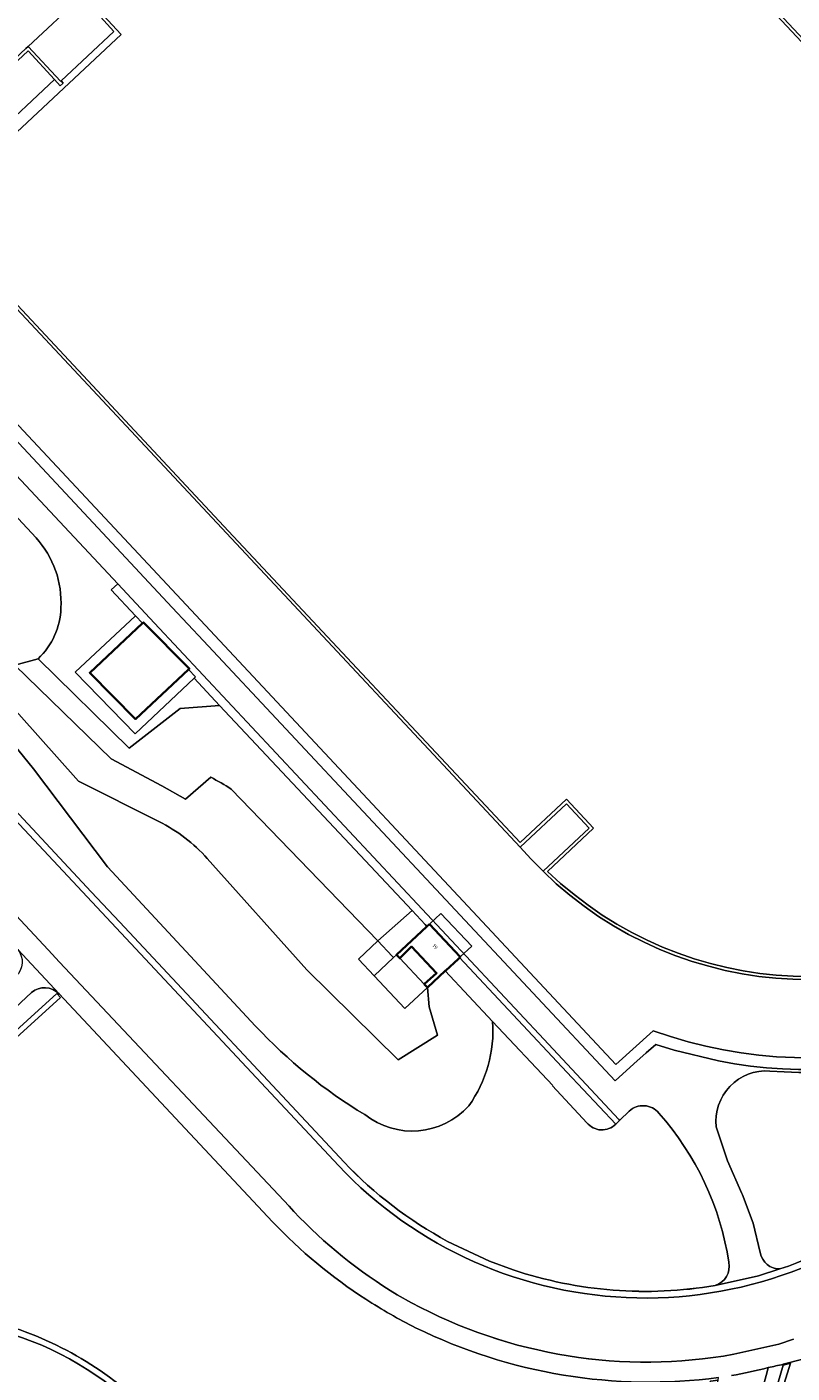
# Model space of a CAD drawing. Header units: metres. Extents: x 183400 to 185591, y 327112 to 329102.
# Tile 90 of 107: x 184612 to 184685, y 328553 to 328682. Entities that reach past the tile are written whole.
import ezdxf

# ---------------------------------------------------------------- set-up
doc = ezdxf.new("R2010")
doc.units = ezdxf.units.M
for name, color, linetype, lineweight in [('B-WE-GR-BEPLANTING_CULTUUR_HEESTERS-GV', 90, 'Continuous', 18), ('B-WE-GR-BEPLANTING_CULTUUR_ROZENVAK-GV', 8, 'Continuous', 18), ('B-WE-GR-GRAS-GV', 60, 'Continuous', 13), ('B-WE-GR-GROENVOORZIENING-GV', 80, 'Continuous', 18), ('B-WE-GR-HAAG-GV', 90, 'GR-HAAG1', 13), ('B-WE-IE-TERREINAFSCHEIDING_KUNSTMATIG_HEKWERK-G', 20, 'IE-TERREINAFSCHEIDING-KUNSTMATIG', 18), ('B-WE-IE-TERREINAFSCHEIDING_KUNSTMATIG_MUUR-G', 90, 'IE-TERREINAFSCHEIDING-KUNSTMATIG-DICHT', 18), ('B-WE-OG-BEBOUWING-GV', 7, 'Continuous', 35), ('B-WE-OG-BEBOUWING_HUISNUMMER-T18', 10, 'Continuous', 18), ('B-WE-OG-BEBOUWING_LUIFEL-GV', 7, 'Continuous', 18), ('B-WE-VH-GOOT-G', 170, 'Continuous', 18), ('B-WE-VH-VERHARDING-GV', 252, 'Continuous', 18), ('B-WE-VH-VERHARDING_ASFALT-GV', 252, 'Continuous', 18), ('B-WE-VH-VERHARDING_BETONSTRAATSTEEN-GV', 252, 'Continuous', 18), ('B-WE-VH-VERHARDING_OPEN-GV', 252, 'Continuous', 18), ('B-WE-VH-VERHARDING_TEGEL-GV', 252, 'Continuous', 18)]:
    doc.layers.add(name, color=color, linetype=linetype, lineweight=lineweight)
doc.styles.add('NLCS-ISO-M200-T25', font='NLCS-ISO.ttf')
doc.linetypes.add('GR-HAAG1', pattern='A,6,[176,NLCS.SHX,S=0.125,R=0,X=0,Y=0],-2', length=8)
doc.linetypes.add('IE-TERREINAFSCHEIDING-KUNSTMATIG', pattern='A,4,[82,NLCS.SHX,S=0.75,R=90,X=0,Y=0],4,-2', length=10)
doc.linetypes.add('IE-TERREINAFSCHEIDING-KUNSTMATIG-DICHT', pattern='A,8,-1,[82,NLCS.SHX,S=0.75,R=90,X=0,Y=0],-1', length=10)

msp = doc.modelspace()

# ---------------------------------------------------------------- linework, layer by layer
at = {"layer": 'B-WE-GR-BEPLANTING_CULTUUR_HEESTERS-GV', "flags": 128}
for points in [[(184598.639, 328648.668), (184612.912, 328633.347, -0.2032879), (184615.292, 328626.637, -0.2007771), (184613.108, 328621.777), (184621.824, 328613.218), (184626.705, 328617.017), (184630.502, 328617.31), (184628.062, 328619.912), (184622.392, 328614.589), (184616.662, 328620.475), (184622.443, 328625.899), (184620.117, 328628.38), (184620.744, 328628.961), (184586.403, 328665.65)], [(184603.435, 328615.248), (184618.209, 328599.444), (184620.924, 328596.539), (184642.426, 328573.538, 0.0788296), (184652.341, 328565.958), (184656.364, 328564.066), (184658.604, 328563.239, 0.1238253), (184677.978, 328561.736, 0.3782419), (184679.282, 328563.958, 0.1446695), (184672.57, 328578.242, 0.433912), (184669.733, 328578.433), (184668.82, 328577.568), (184668.436, 328577.184, -0.4437278), (184665.682, 328577.318), (184662.4, 328580.869), (184662.401, 328580.883), (184656.644, 328587.028, -0.1741215), (184654.373, 328578.958, -0.3960141), (184644.401, 328578.101, -0.0698617), (184633.95, 328586.587), (184619.772, 328601.826), (184612.673, 328611.218), (184606.765, 328618.491)]]:
    msp.add_lwpolyline(points, format="xyb", dxfattribs=at)
at = {"layer": 'B-WE-GR-BEPLANTING_CULTUUR_ROZENVAK-GV', "flags": 128}
msp.add_lwpolyline([(184682.944, 328553.475), (184682.403, 328551.477, -0.0700008), (184678.079, 328541.367, 0.2472477), (184677.991, 328539.919), (184678.207, 328539.475), (184678.213, 328539.463), (184678.342, 328539.657, 0.0874213), (184683.069, 328549.293), (184684.464, 328554.114), (184684.484, 328554.189, -0.0077596), (184683.051, 328553.872)], format="xyb", close=True, dxfattribs=at)
at = {"layer": 'B-WE-GR-GRAS-GV', "flags": 128}
for points in [[(184728.614, 328653.296), (184698.238, 328685.766), (184666.521, 328719.733), (184664.378, 328717.722), (184706.043, 328673.177), (184733.641, 328643.633), (184730.238, 328640.44, -0.2485106), (184722.104, 328598.929, -0.2486164), (184683.189, 328582.28, 0.4666124), (184678.073, 328576.942), (184679.16, 328573.69), (184680.524, 328570.544), (184680.586, 328570.417), (184681.619, 328567.704), (184682.285, 328564.878, 0.3650183), (184684.172, 328563.313, 0.0858502), (184696.075, 328569.827), (184699.016, 328572.412), (184726.022, 328597.671, 0.4051064)], [(184629.642, 328610.417, -0.0315299), (184631.614, 328609.285), (184645.652, 328594.766), (184648.933, 328597.648), (184630.502, 328617.31), (184626.705, 328617.017), (184621.824, 328613.218), (184613.108, 328621.777), (184610.888, 328621.152), (184620.109, 328612.18), (184624.951, 328609.605), (184627.239, 328608.33)], [(184650.405, 328590.268), (184650.584, 328588.423), (184651.361, 328585.708), (184647.585, 328583.351), (184638.851, 328591.969), (184629.316, 328602.636, 0.0943687), (184624.683, 328606.183), (184616.969, 328610.061), (184607.591, 328620.553), (184606.765, 328618.491), (184612.673, 328611.218), (184619.772, 328601.826), (184633.95, 328586.587, 0.0698617), (184644.401, 328578.101, 0.3960141), (184654.373, 328578.958, 0.1741215), (184656.644, 328587.028), (184652.114, 328591.863)], [(184644.506, 328560.419, -0.0598613), (184635.556, 328567.841), (184615.128, 328589.664, 0.396296), (184612.481, 328589.803), (184585.523, 328564.552), (184585.252, 328564.298), (184587.051, 328562.367), (184588.402, 328561.12), (184591.955, 328564.48), (184589.644, 328566.732), (184614.904, 328589.695), (184615.254, 328589.31), (184590.455, 328566.769), (184592.316, 328564.912, 0.1159442), (184596.91, 328562.147), (184610.349, 328557.828, -0.1275082), (184624.805, 328548.671), (184650.586, 328521.137), (184671.035, 328540.6, 0.1489025), (184677.311, 328551.706), (184677.506, 328552.582), (184678.261, 328552.657), (184678.298, 328552.915, -0.1482375), (184649.276, 328557.685, -0.0272074)], [(184623.882, 328548.665), (184648.175, 328522.717), (184650.599, 328520.206), (184673.101, 328541.836, 0.1091432), (184677.787, 328550.836), (184678.261, 328552.657), (184677.506, 328552.582), (184677.311, 328551.706, -0.1489025), (184671.035, 328540.6), (184650.586, 328521.137), (184624.805, 328548.671, 0.1275082), (184610.349, 328557.828), (184596.91, 328562.147, -0.1159442), (184592.316, 328564.912), (184590.455, 328566.769), (184615.254, 328589.31), (184614.904, 328589.695), (184589.644, 328566.732), (184591.955, 328564.48, 0.1273496), (184596.287, 328561.712), (184610.679, 328557.05, -0.1269075)]]:
    msp.add_lwpolyline(points, format="xyb", close=True, dxfattribs=at)
msp.add_lwpolyline([(184686.703, 328680.366), (184659.22, 328709.733)], dxfattribs=at)
for points in [[(184617.724, 328685.22), (184621.068, 328681.561), (184609.568, 328670.815), (184608.734, 328671.704), (184614.685, 328677.256), (184612.147, 328680.003), (184599.717, 328668.376), (184602.547, 328664.819), (184631.361, 328634.006), (184659.293, 328604.156), (184663.737, 328608.31), (184666.305, 328605.533), (184661.91, 328601.407, 0.3789971), (184709.686, 328599.426)], [(184607.591, 328620.553), (184616.969, 328610.061), (184624.683, 328606.183, -0.0943687), (184629.316, 328602.636), (184638.851, 328591.969), (184647.585, 328583.351), (184651.361, 328585.708), (184650.584, 328588.423), (184650.405, 328590.268), (184648.249, 328588.275), (184645.307, 328591.39), (184645.302, 328591.395), (184643.8, 328593.01), (184645.652, 328594.766), (184631.614, 328609.285, 0.0315299), (184629.642, 328610.417), (184627.239, 328608.33), (184624.951, 328609.605), (184620.109, 328612.18), (184610.888, 328621.152), (184613.108, 328621.777, 0.2007771), (184615.292, 328626.637, 0.2032879), (184612.912, 328633.347), (184598.639, 328648.668)], [(184720.757, 328549, 0.094681), (184722.372, 328565.824), (184722.02, 328569.291), (184721.365, 328575.751), (184721.229, 328577.251, 0.4992386), (184719.87, 328578.36), (184719.108, 328577.636), (184718.932, 328577.5), (184705.318, 328564.774, -0.0150779), (184702.949, 328562.828, -0.1030737), (184684.484, 328554.189), (184684.464, 328554.114), (184685.189, 328554.304), (184682.927, 328547.015, -0.0959693)], [(184623.882, 328548.665, 0.1269075), (184610.679, 328557.05), (184596.287, 328561.712, -0.1273496), (184591.955, 328564.48), (184588.402, 328561.12), (184591.194, 328559.37), (184594.083, 328557.812), (184595.476, 328557.287), (184597.154, 328556.654), (184604.71, 328554.326), (184608.119, 328553.275)]]:
    msp.add_lwpolyline(points, format="xyb", dxfattribs=at)
at = {"layer": 'B-WE-GR-GROENVOORZIENING-GV', "flags": 128}
msp.add_lwpolyline([(184684.464, 328554.114), (184683.069, 328549.293, -0.0874213), (184678.342, 328539.657), (184678.776, 328539.275, 0.0959693), (184682.927, 328547.015), (184685.189, 328554.304)], format="xyb", close=True, dxfattribs=at)
at = {"layer": 'B-WE-GR-HAAG-GV', "flags": 128}
for points in [[(184671.035, 328540.6), (184650.586, 328521.137), (184624.805, 328548.671, 0.1275082), (184610.349, 328557.828), (184596.91, 328562.147, -0.1159442), (184592.316, 328564.912), (184590.455, 328566.769), (184615.254, 328589.31), (184614.904, 328589.695), (184589.644, 328566.732), (184591.955, 328564.48, 0.1273496), (184596.287, 328561.712), (184610.679, 328557.05, -0.1269075), (184623.882, 328548.665), (184648.175, 328522.717), (184650.599, 328520.206), (184673.101, 328541.836, 0.1091432), (184677.787, 328550.836), (184678.261, 328552.657), (184677.506, 328552.582), (184677.311, 328551.706, -0.1489025)], [(184682.927, 328547.015), (184685.189, 328554.304), (184684.464, 328554.114), (184683.069, 328549.293, -0.0874213), (184678.342, 328539.657), (184678.776, 328539.275, 0.0959693)]]:
    msp.add_lwpolyline(points, format="xyb", close=True, dxfattribs=at)
at = {"layer": 'B-WE-IE-TERREINAFSCHEIDING_KUNSTMATIG_HEKWERK-G', "flags": 128}
for points in [[(184637.146, 328569.328), (184615.169, 328592.714), (184614.079, 328593.891), (184568.45, 328642.8)], [(184637.146, 328569.328), (184637.609, 328568.835)]]:
    msp.add_lwpolyline(points, dxfattribs=at)
at = {"layer": 'B-WE-IE-TERREINAFSCHEIDING_KUNSTMATIG_HEKWERK-G'}
for centre, radius, start, end in [((184671.498, 328600.692), 46.511, 223.22946, 238.93703), ((184671.381, 328601.794), 47.399, 241.63812, 280.16193)]:
    msp.add_arc(centre, radius, start, end, dxfattribs=at)
at = {"layer": 'B-WE-IE-TERREINAFSCHEIDING_KUNSTMATIG_MUUR-G', "flags": 128}
for points in [[(184656.644, 328587.028), (184652.114, 328591.863)], [(184662.401, 328580.883), (184656.644, 328587.028)]]:
    msp.add_lwpolyline(points, dxfattribs=at)
at = {"layer": 'B-WE-OG-BEBOUWING-GV', "flags": 128}
for points in [[(184627.528, 328620.741), (184627.608, 328620.816), (184623.201, 328625.262), (184623.116, 328625.183), (184618.059, 328620.436), (184622.439, 328615.995), (184627.528, 328620.741)], [(184650.591, 328596.352), (184650.351, 328596.128), (184647.433, 328593.404), (184647.746, 328593.078), (184648.89, 328594.2), (184651.28, 328591.668), (184650.103, 328590.61), (184650.405, 328590.268), (184652.114, 328591.863), (184652.173, 328591.918), (184653.337, 328593.005), (184653.4, 328593.063), (184653.429, 328593.091), (184653.485, 328593.142), (184653.552, 328593.205), (184650.591, 328596.352)]]:
    msp.add_lwpolyline(points, close=True, dxfattribs=at)
at = {"layer": 'B-WE-OG-BEBOUWING_LUIFEL-GV', "flags": 128}
for points in [[(184653.552, 328593.205), (184654.659, 328594.254), (184651.701, 328597.385), (184650.591, 328596.352), (184653.552, 328593.205)], [(184647.746, 328593.078), (184650.103, 328590.61), (184651.28, 328591.668), (184648.89, 328594.2), (184647.746, 328593.078)]]:
    msp.add_lwpolyline(points, close=True, dxfattribs=at)
at = {"layer": 'B-WE-VH-GOOT-G', "flags": 128}
for points in [[(184575.728, 328644.902), (184603.435, 328615.248), (184618.209, 328599.444)], [(184622.443, 328625.899), (184620.117, 328628.38)], [(184622.443, 328625.899), (184623.116, 328625.183)], [(184623.116, 328625.183), (184623.201, 328625.262), (184627.608, 328620.816), (184627.528, 328620.741)], [(184627.528, 328620.741), (184628.201, 328620.042), (184628.062, 328619.912)], [(184628.062, 328619.912), (184630.502, 328617.31)], [(184630.502, 328617.31), (184648.933, 328597.648)], [(184620.924, 328596.539), (184618.209, 328599.444)], [(184648.933, 328597.648), (184650.185, 328596.306)], [(184620.924, 328596.539), (184642.426, 328573.538)], [(184656.364, 328564.066), (184652.341, 328565.958)], [(184658.604, 328563.239), (184656.364, 328564.066)], [(184677.978, 328561.736), (184682.127, 328562.674), (184684.172, 328563.313)]]:
    msp.add_lwpolyline(points, dxfattribs=at)
at = {"layer": 'B-WE-VH-GOOT-G'}
for centre, radius, start, end in [((184671.273, 328600.997), 39.827, 223.58758, 241.61672), ((184671.294, 328600.977), 39.804, 288.87634, 308.50364), ((184671.279, 328601.003), 39.835, 251.44651, 279.68146)]:
    msp.add_arc(centre, radius, start, end, dxfattribs=at)
at = {"layer": 'B-WE-VH-VERHARDING-GV', "flags": 128}
for points in [[(184585.431, 328689.925), (184576.335, 328681.406), (184624.104, 328630.343), (184668.461, 328582.908), (184672.028, 328586.14, 0.3220773), (184721.289, 328600.16, 0.2511028), (184728.641, 328640.885), (184731.681, 328643.711), (184693.864, 328684.132), (184661.269, 328719, 0.3065466), (184613.267, 328729.839, 0.3024047)], [(184710.124, 328599.397, -0.3840245), (184661.476, 328601.411), (184660.319, 328602.596), (184659.279, 328603.732), (184631.142, 328633.801), (184602.326, 328664.616), (184599.323, 328668.418, -0.3693445), (184604.312, 328715.423, -0.3725536), (184651.814, 328717.498), (184655.72, 328713.912), (184686.922, 328680.571), (184688.373, 328679.027), (184713.445, 328652.196), (184713.879, 328651.732), (184715.183, 328650.207), (184716.572, 328648.374, -0.3581746), (184713.296, 328602.363), (184711.754, 328600.832)], [(184604.312, 328715.423, 0.3693445), (184599.323, 328668.418), (184611.944, 328680.223), (184612.163, 328680.428), (184617.305, 328685.239), (184633.865, 328700.726), (184639, 328705.523), (184651.814, 328717.498, 0.3725536)]]:
    msp.add_lwpolyline(points, format="xyb", close=True, dxfattribs=at)
at = {"layer": 'B-WE-VH-VERHARDING_ASFALT-GV', "flags": 128}
for points in [[(184733.104, 328658.422), (184670.964, 328724.933), (184669.951, 328726), (184664.421, 328731.953, 0.2871349), (184616.653, 328744.597, 0.1153761), (184598.838, 328734.35), (184570.954, 328708.282, 0.1706892), (184556.661, 328680.892), (184556.435, 328679.325, 0.1112992), (184558.713, 328658.965), (184558.964, 328658.251, 0.1002056), (184568.45, 328642.8), (184614.079, 328593.891), (184615.169, 328592.714), (184637.146, 328569.328), (184637.609, 328568.835, 0.0686447), (184647.499, 328560.85), (184648.865, 328560.085, 0.169693), (184679.744, 328555.139), (184684.07, 328556.127), (184685.477, 328556.579, 0.1083337)], [(184685.477, 328556.579), (184684.07, 328556.127), (184679.744, 328555.139, -0.169693), (184648.865, 328560.085), (184647.499, 328560.85, -0.0686447), (184637.609, 328568.835), (184637.146, 328569.328), (184615.169, 328592.714), (184614.079, 328593.891), (184568.45, 328642.8, -0.1002056), (184558.964, 328658.251), (184558.713, 328658.965, -0.1112992), (184556.435, 328679.325), (184556.661, 328680.892, -0.1706892), (184570.954, 328708.282), (184598.838, 328734.35, -0.1153761), (184616.653, 328744.597, -0.2871349), (184664.421, 328731.953), (184669.951, 328726), (184670.964, 328724.933), (184733.104, 328658.422, -0.0557604)], [(184554.877, 328682.619), (184554.443, 328681.568), (184553.512, 328680.915, 0.0929453), (184537.658, 328670.493), (184537.854, 328670.28), (184539.216, 328668.8, -0.3515018), (184541.515, 328668.452), (184545.938, 328663.72), (184574.574, 328633.053), (184578.49, 328628.879), (184598.809, 328607.152), (184607.055, 328598.337), (184611.161, 328593.929), (184615.128, 328589.664), (184635.556, 328567.841, 0.0598613), (184644.506, 328560.419, 0.0272074), (184649.276, 328557.685, 0.1482375), (184678.298, 328552.915, 0.006418)], [(184586.403, 328665.65), (184620.744, 328628.961), (184624.271, 328625.193), (184661.56, 328585.329), (184668.753, 328577.639), (184668.82, 328577.568), (184669.733, 328578.433, -0.433912), (184672.57, 328578.242, -0.1446695), (184679.282, 328563.958, -0.3782419), (184677.978, 328561.736), (184682.127, 328562.674), (184684.172, 328563.313, -0.3650183), (184682.285, 328564.878), (184681.619, 328567.704), (184680.586, 328570.417), (184680.524, 328570.544), (184679.16, 328573.69), (184678.073, 328576.942, -0.4666124), (184683.189, 328582.28, 0.2486164), (184722.104, 328598.929, 0.2485106)], [(184679.541, 328553.095, 0.0184951), (184683.051, 328553.872, 0.0077596), (184684.484, 328554.189, 0.1030737), (184702.949, 328562.828, 0.0150779)]]:
    msp.add_lwpolyline(points, format="xyb", dxfattribs=at)
for points in [[(184602.902, 328729.726, -0.4041167), (184659.158, 328728.542), (184664.885, 328722.4), (184666.897, 328720.25), (184698.702, 328686.2), (184729.088, 328653.713, -0.4066412), (184726.326, 328597.098), (184699.56, 328572.045, -0.4191093), (184641.871, 328573.217), (184602.977, 328614.807), (184573.093, 328646.807, -0.4139198), (184575.287, 328703.905)], [(184721.869, 328599.102, 0.24926), (184729.911, 328640.537), (184733.271, 328643.647), (184663.643, 328718.108), (184662.579, 328719.266, 0.2984945), (184614.609, 328731.517, 0.310087), (184584.318, 328690.512), (184574.756, 328681.456), (184576.809, 328679.291), (184577.899, 328678.149), (184625.965, 328626.695), (184628.966, 328623.499), (184668.4, 328581.347), (184670.167, 328582.957), (184671.362, 328584.014), (184672.292, 328584.831), (184674.025, 328584.284), (184678.29, 328583.245, 0.2775015)], [(184729.911, 328640.537, -0.24926), (184721.869, 328599.102, -0.2775015), (184678.29, 328583.245), (184674.025, 328584.284), (184672.292, 328584.831), (184671.362, 328584.014), (184670.167, 328582.957), (184668.4, 328581.347), (184628.966, 328623.499), (184625.965, 328626.695), (184577.899, 328678.149), (184576.809, 328679.291), (184574.756, 328681.456), (184584.318, 328690.512, -0.310087), (184614.609, 328731.517, -0.2984945), (184662.579, 328719.266), (184663.643, 328718.108), (184733.271, 328643.647)], [(184672.028, 328586.14), (184668.461, 328582.908), (184624.104, 328630.343), (184576.335, 328681.406), (184585.431, 328689.925, -0.3024047), (184613.267, 328729.839, -0.3065466), (184661.269, 328719), (184693.864, 328684.132), (184731.681, 328643.711), (184728.641, 328640.885, -0.2511028), (184721.289, 328600.16, -0.3220773)], [(184593.893, 328585.605), (184593.677, 328585.82), (184593.541, 328585.68), (184592.091, 328584.317), (184591.942, 328584.19), (184592.156, 328583.957), (184595.387, 328580.506), (184595.595, 328580.414), (184595.965, 328580.008, -0.4375001), (184595.956, 328577.272), (184583.774, 328565.869), (184585.252, 328564.298), (184585.523, 328564.552), (184612.481, 328589.803, -0.396296), (184615.128, 328589.664), (184611.161, 328593.929, -0.3966329), (184610.977, 328591.337), (184600.317, 328581.363, -0.4168768), (184597.652, 328581.43), (184597.2, 328581.905), (184597.129, 328582.148)]]:
    msp.add_lwpolyline(points, format="xyb", close=True, dxfattribs=at)
for points in [[(184620.35, 328681.855), (184620.373, 328681.876), (184617.507, 328685.017), (184617.305, 328685.239), (184612.163, 328680.428), (184615.247, 328677.09), (184615.307, 328677.146), (184620.35, 328681.855)], [(184661.476, 328601.411), (184665.883, 328605.548), (184663.722, 328607.885), (184659.279, 328603.732), (184660.319, 328602.596), (184661.476, 328601.411)]]:
    msp.add_lwpolyline(points, close=True, dxfattribs=at)
at = {"layer": 'B-WE-VH-VERHARDING_BETONSTRAATSTEEN-GV', "flags": 128}
msp.add_lwpolyline([(184659.158, 328728.542, 0.4041167), (184602.902, 328729.726), (184575.287, 328703.905, 0.4139198), (184573.093, 328646.807), (184602.977, 328614.807), (184641.871, 328573.217, 0.4191093), (184699.56, 328572.045), (184726.326, 328597.098, 0.4066412), (184729.088, 328653.713), (184698.702, 328686.2), (184666.897, 328720.25), (184664.885, 328722.4)], format="xyb", close=True, dxfattribs=at)
for points in [[(184696.075, 328569.827, -0.0858502), (184684.172, 328563.313), (184682.127, 328562.674), (184677.978, 328561.736, -0.1238253), (184658.604, 328563.239), (184656.364, 328564.066), (184652.341, 328565.958, -0.0788296), (184642.426, 328573.538), (184620.924, 328596.539), (184618.209, 328599.444), (184603.435, 328615.248), (184575.728, 328644.902), (184573.504, 328647.283), (184573.157, 328647.665, -0.1212508), (184564.194, 328664.445, -0.0819722), (184563.086, 328677.352), (184563.338, 328680.448), (184564.048, 328683.479)], [(184682.403, 328551.477), (184682.944, 328553.475), (184683.051, 328553.872, -0.0184951), (184679.541, 328553.095)]]:
    msp.add_lwpolyline(points, format="xyb", dxfattribs=at)
msp.add_lwpolyline([(184668.82, 328577.568), (184668.753, 328577.639), (184661.56, 328585.329), (184624.271, 328625.193), (184620.744, 328628.961), (184620.117, 328628.38), (184622.443, 328625.899), (184623.116, 328625.183), (184623.201, 328625.262), (184627.608, 328620.816), (184627.528, 328620.741), (184628.201, 328620.042), (184628.062, 328619.912), (184630.502, 328617.31), (184648.933, 328597.648), (184650.185, 328596.306), (184650.351, 328596.128), (184650.591, 328596.352), (184653.552, 328593.205), (184653.485, 328593.142), (184663.761, 328582.174), (184668.436, 328577.184), (184668.82, 328577.568)], close=True, dxfattribs=at)
at = {"layer": 'B-WE-VH-VERHARDING_OPEN-GV', "flags": 128}
for points in [[(184650.185, 328596.306), (184648.933, 328597.648), (184645.652, 328594.766), (184647.023, 328593.294), (184647.161, 328593.146), (184647.433, 328593.404), (184650.351, 328596.128), (184650.185, 328596.306)], [(184645.307, 328591.39), (184647.161, 328593.146), (184647.023, 328593.294), (184645.652, 328594.766), (184643.8, 328593.01), (184645.302, 328591.395), (184645.307, 328591.39)], [(184650.405, 328590.268), (184650.103, 328590.61), (184651.28, 328591.668), (184648.89, 328594.2), (184647.746, 328593.078), (184647.433, 328593.404), (184647.161, 328593.146), (184645.307, 328591.39), (184648.249, 328588.275), (184650.405, 328590.268)]]:
    msp.add_lwpolyline(points, close=True, dxfattribs=at)
msp.add_lwpolyline([(184653.485, 328593.142), (184653.429, 328593.091), (184653.4, 328593.063), (184653.337, 328593.005), (184652.173, 328591.918), (184652.114, 328591.863), (184656.644, 328587.028), (184662.401, 328580.883), (184662.4, 328580.869), (184665.682, 328577.318, 0.4437278), (184668.436, 328577.184), (184663.761, 328582.174)], format="xyb", close=True, dxfattribs=at)
at = {"layer": 'B-WE-VH-VERHARDING_TEGEL-GV', "flags": 128}
msp.add_lwpolyline([(184713.226, 328651.991), (184713.445, 328652.196), (184688.373, 328679.027), (184686.922, 328680.571), (184655.72, 328713.912), (184651.814, 328717.498), (184639, 328705.523), (184639.205, 328705.304), (184642.112, 328702.196), (184642.078, 328702.164), (184642.283, 328701.945), (184642.536, 328702.182), (184641.994, 328702.762), (184639.424, 328705.509), (184651.831, 328717.118, -0.0292602), (184655.723, 328713.459), (184654.629, 328712.457), (184658.116, 328708.72), (184659.22, 328709.733), (184686.703, 328680.366), (184688.154, 328678.822)], format="xyb", close=True, dxfattribs=at)
for points in [[(184617.305, 328685.239), (184617.507, 328685.017), (184620.373, 328681.876), (184620.35, 328681.855), (184615.307, 328677.146), (184615.512, 328676.927), (184615.231, 328676.665), (184614.685, 328677.256), (184608.734, 328671.704), (184609.568, 328670.815), (184621.068, 328681.561), (184617.724, 328685.22), (184633.835, 328700.287), (184637.212, 328696.651), (184648.733, 328707.414), (184647.917, 328708.319), (184641.994, 328702.762), (184642.536, 328702.182), (184642.283, 328701.945), (184642.078, 328702.164), (184637.038, 328697.451), (184636.969, 328697.386), (184633.865, 328700.726), (184617.305, 328685.239)], [(184622.443, 328625.899), (184616.662, 328620.475), (184622.392, 328614.589), (184628.062, 328619.912), (184628.201, 328620.042), (184627.528, 328620.741), (184622.439, 328615.995), (184618.059, 328620.436), (184623.116, 328625.183), (184622.443, 328625.899)]]:
    msp.add_lwpolyline(points, close=True, dxfattribs=at)
msp.add_lwpolyline([(184709.686, 328599.426, -0.3789971), (184661.91, 328601.407), (184666.305, 328605.533), (184663.737, 328608.31), (184659.293, 328604.156), (184631.361, 328634.006), (184602.547, 328664.819), (184599.717, 328668.376), (184612.147, 328680.003), (184614.685, 328677.256), (184615.231, 328676.665), (184615.512, 328676.927), (184615.307, 328677.146), (184615.247, 328677.09), (184612.163, 328680.428), (184611.944, 328680.223), (184599.323, 328668.418), (184602.326, 328664.616), (184631.142, 328633.801), (184659.279, 328603.732), (184663.722, 328607.885), (184665.883, 328605.548), (184661.476, 328601.411, 0.3840245), (184710.124, 328599.397)], format="xyb", dxfattribs=at)

# ---------------------------------------------------------------- texts
at = {"layer": 'B-WE-OG-BEBOUWING_HUISNUMMER-T18', "insert": (184651.132, 328594.192), "char_height": 0.36, "attachment_point": 5, "rotation": 313.5, "style": 'NLCS-ISO-M200-T25'}
msp.add_mtext('19', dxfattribs=at)

doc.saveas('drawing.dxf')
